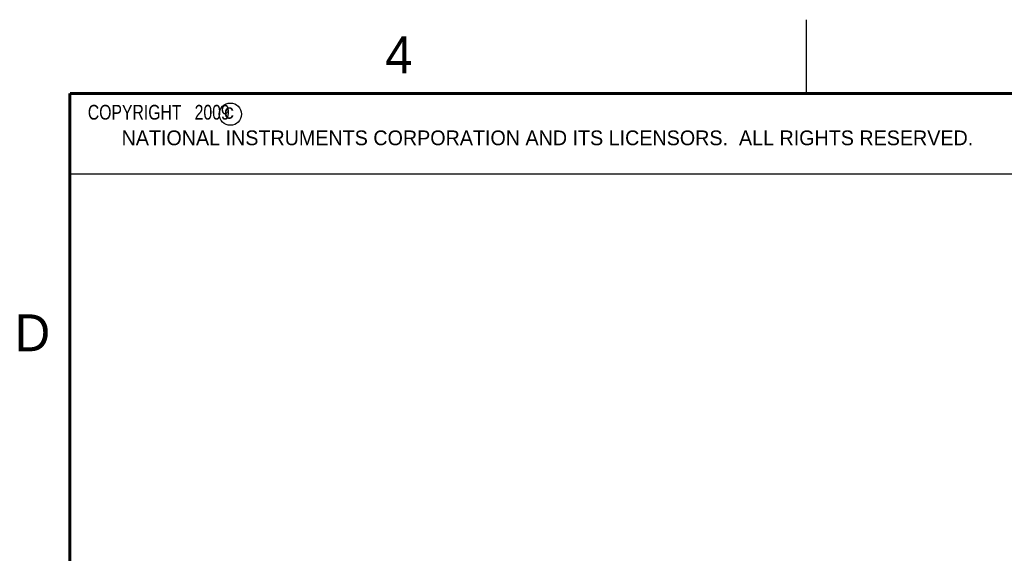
# Model space of a CAD drawing. Header units: inches. Extents: x 0 to 22, y 0 to 17.
# Tile 11 of 39: x 0.2 to 6.8, y 13.4 to 17. Entities that reach past the tile are written whole.
import ezdxf

# ---------------------------------------------------------------- set-up
doc = ezdxf.new("R2010")
doc.units = ezdxf.units.IN
doc.header["$LTSCALE"] = 1.21
doc.header["$MEASUREMENT"] = 0
doc.layers.get('0').update_dxf_attribs({"linetype": 'CONTINUOUS'})
doc.styles.get("Standard").update_dxf_attribs({"font": 'txt', "width": 0.8})

msp = doc.modelspace()

# ---------------------------------------------------------------- linework, layer by layer
at = {"color": 2, "linetype": 'CONTINUOUS'}
for p, q in [((5.5, 16.5), (5.5, 17)), ((0.4999, 16.5), (9.1249, 16.5)), ((0.4999, 16.5), (0.4999, 15.9531)), ((0.4999, 15.9531), (9.1249, 15.9531))]:
    msp.add_line(p, q, dxfattribs=at)
at = {"color": 7, "linetype": 'CONTINUOUS', "const_width": 0.02}
for points in [[(0.5, 16.5), (0.5, 0.5)], [(21.5, 16.5), (0.5, 16.5)]]:
    msp.add_lwpolyline(points, dxfattribs=at)
at = {"color": 2, "linetype": 'CONTINUOUS'}
msp.add_circle((1.5893, 16.359), 0.0754, dxfattribs=at)

# ---------------------------------------------------------------- texts
for s, height, p in [('4', 0.25, (2.64, 16.6369)), ('c', 0.1, (1.5463, 16.328)), ('NATIONAL INSTRUMENTS CORPORATION AND ITS LICENSORS.  ALL RIGHTS RESERVED.', 0.1, (0.851, 16.1482)), ('D', 0.25, (0.125, 14.75))]:
    msp.add_text(s, height=height, dxfattribs=at).set_placement(p)
at = {"color": 2, "linetype": 'CONTINUOUS', "insert": (0.5624, 16.4219), "char_height": 0.1, "width": 1.44, "attachment_point": 1}
msp.add_mtext('  COPYRIGHT   2009', dxfattribs=at)

doc.saveas('drawing.dxf')
